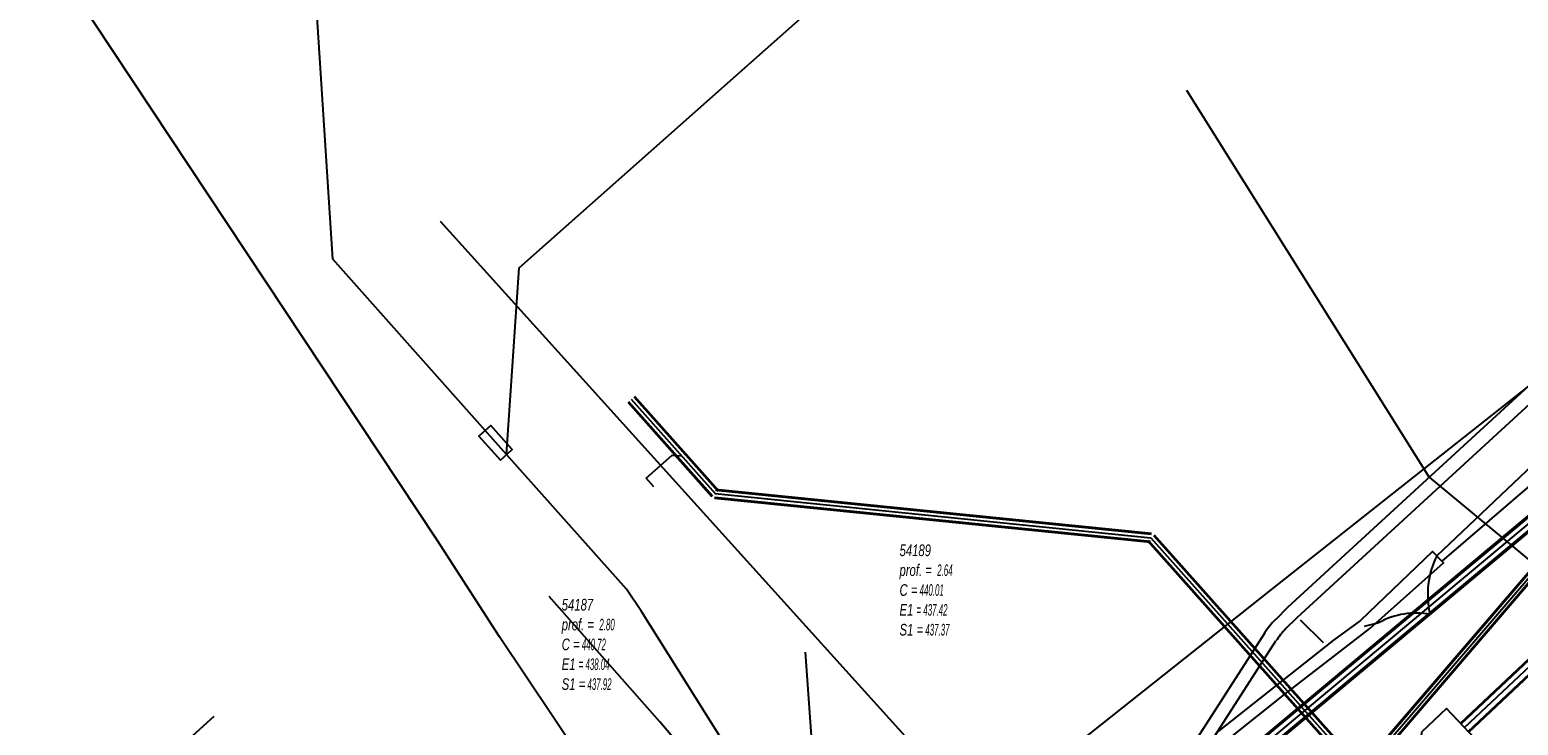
# Model space of a CAD drawing. Header units: metres. Extents: x 2695563 to 2696938, y 1260544 to 1262032.
# Tile 147 of 256: x 2695937 to 2696001, y 1261411 to 1261441. Entities that reach past the tile are written whole.
import ezdxf

# ---------------------------------------------------------------- set-up
doc = ezdxf.new("R2010")
doc.units = ezdxf.units.M
doc.header["$LTSCALE"] = 100
doc.linetypes.add('AUSGEZOGEN', pattern=[0])
doc.linetypes.add('STRICHLINIE2_S3', pattern=[0.25, 0.15, -0.1])
for name, color, linetype in [('Eau portable_Cadastre des conduites_Conduite', 171, 'AUSGEZOGEN'), ('EU_Cadastre des conduites', 24, 'AUSGEZOGEN'), ('EU_Cadastre des conduites_Regard normalisé – Texte', 24, 'AUSGEZOGEN'), ('EU_Cadastre des conduites_Regard – Polygone de détail', 24, 'AUSGEZOGEN'), ('Gaz_Cadastre des conduites_Conduite', 32, 'AUSGEZOGEN'), ('Réseau électrique_Cadastre des conduite_Bord du tracé', 1, 'AUSGEZOGEN'), ('Réseau électrique_Cadastre des conduite_Tronçon de tracé', 1, 'AUSGEZOGEN'), ('Réseau électrique_Cadastre des conduites_Ouvrage_Surface-Ligne-Point', 1, 'AUSGEZOGEN'), ('TV_Cadastre des conduites_CONDUITE', 92, 'AUSGEZOGEN'), ('Télécommunications_SW_Cadastre des conduites_Bord du tracé', 94, 'AUSGEZOGEN')]:
    doc.layers.add(name, color=color, linetype=linetype)
doc.styles.add('ARIAL', font='arial.ttf')
pattern_1 = [(0, (2708005, 1273150), (6075, 6075), [6075, -6075]), (90, (2708005, 1273150), (-6075, 6075), [6075, -6075])]

# ---------------------------------------------------------------- blocks, each defined once
blk = doc.blocks.new('COMPLEXOBJECT_1800')
at = {"layer": 'Réseau électrique_Cadastre des conduite_Bord du tracé', "color": 1, "linetype": 'AUSGEZOGEN', "transparency": 33554687}
blk.add_line((5986.69, 11409.828), (5989.866, 11414.765), dxfattribs=at)
for points in [[(5990.303, 11415.301), (5990.786, 11415.792), (6001.26, 11425.406), (6000.854, 11425.848), (5990.369, 11416.224), (5989.856, 11415.702)], [(5989.378, 11415.116), (5986.178, 11410.14), (5986.69, 11409.828)]]:
    blk.add_lwpolyline(points, dxfattribs=at)
for centre, radius, start, end in [((5992.493, 11413.063), 3.731, 134.97953, 146.61224), ((5992.739, 11412.869), 3.442, 135.04359, 146.57579)]:
    blk.add_arc(centre, radius, start, end, dxfattribs=at)
blk = doc.blocks.new('COMPLEXOBJECT_2497')
at = {"layer": 'Réseau électrique_Cadastre des conduite_Tronçon de tracé', "color": 1, "linetype": 'AUSGEZOGEN', "transparency": 33554687}
blk.add_line((5968.105, 11399.76), (5966.998, 11400.863), dxfattribs=at)
blk.add_lwpolyline([(6000.853, 11425.847), (5989.648, 11416.981), (5968.371, 11400.099)], dxfattribs=at)
blk.add_arc((5968.932, 11399.385), 0.908, 128.15992, 155.60031, dxfattribs=at)
blk = doc.blocks.new('COMPLEXOBJECT_2608')
at = {"layer": 'Réseau électrique_Cadastre des conduite_Tronçon de tracé', "color": 1, "linetype": 'AUSGEZOGEN', "transparency": 33554687}
for p, q in [((6010.139, 11429.705), (6011.298, 11430.148)), ((5996.858, 11418.471), (6005.092, 11426.283))]:
    blk.add_line(p, q, dxfattribs=at)
blk.add_arc((6014.811, 11417.382), 13.179, 110.76224, 137.51439, dxfattribs=at)
blk = doc.blocks.new('COMPLEXOBJECT_2617')
at = {"layer": 'Réseau électrique_Cadastre des conduite_Tronçon de tracé', "color": 1, "linetype": 'AUSGEZOGEN', "transparency": 33554687}
blk.add_line((5993.721, 11415.414), (5994.353, 11415.566), dxfattribs=at)
blk.add_arc((5995.944, 11412.689), 3.288, 79.07562, 118.94138, dxfattribs=at)

msp = doc.modelspace()

# ---------------------------------------------------------------- hatches: boundary and pattern name
at = {"layer": 'Réseau électrique_Cadastre des conduite_Bord du tracé', "lineweight": 18, "transparency": 33554687}
h = msp.add_hatch(dxfattribs=at)
h.set_pattern_fill('MUSTER', color=1, scale=6075, style=0, pattern_type=2)
h.set_pattern_definition(pattern_1)
h.paths.add_polyline_path([(2695987.66, 1261409.638), (2695990.836, 1261414.575), (2695990.848, 1261414.594), (2695990.861, 1261414.612), (2695990.873, 1261414.631), (2695990.886, 1261414.649), (2695990.899, 1261414.667), (2695990.912, 1261414.685), (2695990.925, 1261414.704), (2695990.938, 1261414.722), (2695990.952, 1261414.74), (2695990.965, 1261414.757), (2695990.979, 1261414.775), (2695990.992, 1261414.793), (2695991.006, 1261414.81), (2695991.02, 1261414.828), (2695991.034, 1261414.845), (2695991.048, 1261414.863), (2695991.062, 1261414.88), (2695991.077, 1261414.897), (2695991.091, 1261414.914), (2695991.106, 1261414.931), (2695991.12, 1261414.948), (2695991.135, 1261414.965), (2695991.15, 1261414.981), (2695991.165, 1261414.998), (2695991.18, 1261415.014), (2695991.195, 1261415.031), (2695991.211, 1261415.047), (2695991.226, 1261415.063), (2695991.242, 1261415.079), (2695991.257, 1261415.095), (2695991.273, 1261415.111), (2695991.756, 1261415.602), (2696002.23, 1261425.216), (2696001.824, 1261425.658), (2695991.339, 1261416.034), (2695990.826, 1261415.512), (2695990.809, 1261415.495), (2695990.792, 1261415.477), (2695990.775, 1261415.46), (2695990.758, 1261415.442), (2695990.741, 1261415.424), (2695990.724, 1261415.406), (2695990.708, 1261415.388), (2695990.691, 1261415.37), (2695990.675, 1261415.352), (2695990.659, 1261415.334), (2695990.643, 1261415.315), (2695990.627, 1261415.297), (2695990.611, 1261415.278), (2695990.595, 1261415.259), (2695990.58, 1261415.241), (2695990.564, 1261415.222), (2695990.549, 1261415.203), (2695990.534, 1261415.183), (2695990.519, 1261415.164), (2695990.504, 1261415.145), (2695990.489, 1261415.125), (2695990.474, 1261415.106), (2695990.46, 1261415.086), (2695990.445, 1261415.067), (2695990.431, 1261415.047), (2695990.417, 1261415.027), (2695990.403, 1261415.007), (2695990.389, 1261414.987), (2695990.375, 1261414.967), (2695990.362, 1261414.946), (2695990.348, 1261414.926), (2695987.148, 1261409.95)], flags=0)
h = msp.add_hatch(dxfattribs=at)
h.set_pattern_fill('MUSTER', color=1, scale=6075, style=0, pattern_type=2)
h.set_pattern_definition(pattern_1)
h.paths.add_polyline_path([(2695988.068, 1261409.384), (2695988.865, 1261410.378), (2695991.22, 1261412.264), (2695994.923, 1261415.12), (2695998.123, 1261417.97), (2695997.648, 1261418.468), (2695994.506, 1261415.468), (2695993.332, 1261414.609), (2695988.285, 1261410.609), (2695987.66, 1261409.638)], flags=0)
at = {"layer": 'Réseau électrique_Cadastre des conduites_Ouvrage_Surface-Ligne-Point', "lineweight": 18, "transparency": 33554687}
h = msp.add_hatch(dxfattribs=at)
h.set_pattern_fill('MUSTER', color=1, scale=2025, style=0, pattern_type=2)
h.set_pattern_definition([(0, (2699905, 1265050), (2025, 2025), [2025, -2025]), (90, (2699905, 1265050), (-2025, 2025), [2025, -2025])])
h.paths.add_polyline_path([(2695957.135, 1261422.436), (2695957.654, 1261422.899), (2695956.721, 1261423.943), (2695956.203, 1261423.48)], flags=0)

# ---------------------------------------------------------------- linework, layer by layer
at = {"layer": 'Eau portable_Cadastre des conduites_Conduite', "linetype": 'AUSGEZOGEN', "transparency": 33554687}
for p, q in [((2696022.011, 1261436.904), (2695987.38, 1261407.996)), ((2696022.029, 1261436.878), (2695987.4, 1261407.972)), ((2696022.047, 1261436.852), (2695987.42, 1261407.948)), ((2696022.293, 1261436.488), (2695987.7, 1261407.612)), ((2696022.311, 1261436.462), (2695987.72, 1261407.588)), ((2696022.329, 1261436.436), (2695987.74, 1261407.564))]:
    msp.add_line(p, q, dxfattribs=at)
at = {"layer": 'Eau portable_Cadastre des conduites_Conduite', "color": 255, "linetype": 'AUSGEZOGEN', "transparency": 33554687}
msp.add_line((2696022.17, 1261436.67), (2695987.56, 1261407.78), dxfattribs=at)
at = {"layer": 'Eau portable_Cadastre des conduites_Conduite', "color": 7, "linetype": 'AUSGEZOGEN', "transparency": 33554687}
for points in [[(2695964.07, 1261411.056), (2695963.406, 1261411.808), (2695959.585, 1261416.132), (2695959.25, 1261416.51)], [(2695967.803, 1261406.084), (2695967.655, 1261406.635), (2695967.577, 1261406.924), (2695964.07, 1261411.056)]]:
    msp.add_lwpolyline(points, dxfattribs=at)
at = {"layer": 'EU_Cadastre des conduites', "color": 24, "linetype": 'AUSGEZOGEN', "transparency": 33554687}
for p, q in [((2695986.953, 1261438.514), (2695997.51, 1261421.66)), ((2695936.685, 1261404.086), (2695944.698, 1261411.307))]:
    msp.add_line(p, q, dxfattribs=at)
at = {"layer": 'EU_Cadastre des conduites', "linetype": 'AUSGEZOGEN', "transparency": 33554687}
for p, q in [((2695998.853, 1261411.005), (2696014.615, 1261425.865)), ((2695998.867, 1261410.991), (2696014.629, 1261425.851)), ((2695998.88, 1261410.976), (2696014.642, 1261425.836)), ((2695962.933, 1261425.19), (2695966.578, 1261421.08)), ((2695962.95, 1261425.205), (2695966.595, 1261421.095)), ((2695962.967, 1261425.22), (2695966.612, 1261421.11)), ((2695999.196, 1261410.642), (2696014.958, 1261425.502)), ((2695999.209, 1261410.627), (2696014.971, 1261425.487)), ((2695999.223, 1261410.613), (2696014.985, 1261425.473)), ((2695962.671, 1261424.958), (2695966.316, 1261420.848)), ((2695962.688, 1261424.973), (2695966.333, 1261420.863)), ((2695962.705, 1261424.988), (2695966.35, 1261420.878)), ((2695966.444, 1261420.782), (2695985.384, 1261418.865)), ((2695966.446, 1261420.805), (2695985.386, 1261418.888)), ((2695966.449, 1261420.828), (2695985.389, 1261418.911)), ((2695966.479, 1261421.13), (2695985.419, 1261419.213)), ((2695966.482, 1261421.153), (2695985.422, 1261419.236)), ((2695966.484, 1261421.176), (2695985.424, 1261419.259)), ((2695985.256, 1261418.93), (2695993.073, 1261410.143)), ((2695985.273, 1261418.946), (2695993.09, 1261410.159)), ((2695985.291, 1261418.961), (2695993.108, 1261410.174)), ((2695985.517, 1261419.163), (2695993.334, 1261410.376)), ((2695985.535, 1261419.178), (2695993.352, 1261410.391)), ((2695985.552, 1261419.194), (2695993.369, 1261410.407))]:
    msp.add_line(p, q, dxfattribs=at)
at = {"layer": 'EU_Cadastre des conduites', "color": 255, "transparency": 33554687}
for p, q in [((2695962.819, 1261425.089), (2695966.464, 1261420.979)), ((2695999.038, 1261410.809), (2696014.8, 1261425.669)), ((2695966.464, 1261420.979), (2695985.404, 1261419.062)), ((2695985.404, 1261419.062), (2695993.221, 1261410.275))]:
    msp.add_line(p, q, dxfattribs=at)
at = {"layer": 'EU_Cadastre des conduites', "color": 24, "linetype": 'AUSGEZOGEN', "transparency": 33554687}
for points in [[(2695963.804, 1261421.279), (2695963.477, 1261421.648), (2695964.605, 1261422.649), (2695965.004, 1261422.625)], [(2695997.429, 1261421.745), (2696003.994, 1261416.307), (2696004.625, 1261416.424)]]:
    msp.add_lwpolyline(points, dxfattribs=at)
at = {"layer": 'EU_Cadastre des conduites_Regard – Polygone de détail', "color": 24, "linetype": 'STRICHLINIE2_S3', "transparency": 33554687}
msp.add_lwpolyline([(2695998.249, 1261411.646), (2695997.157, 1261410.617), (2695997.096, 1261409.735), (2695997.918, 1261408.861), (2695999.483, 1261410.336), (2695998.249, 1261411.646)], close=True, dxfattribs=at)
at = {"layer": 'Gaz_Cadastre des conduites_Conduite', "linetype": 'AUSGEZOGEN', "transparency": 33554687}
for p, q in [((2695994.067, 1261408.552), (2696004.524, 1261420.744)), ((2695994.081, 1261408.54), (2696004.537, 1261420.73)), ((2695994.095, 1261408.527), (2696004.55, 1261420.716)), ((2695994.295, 1261408.357), (2696004.73, 1261420.524)), ((2695994.309, 1261408.344), (2696004.743, 1261420.51)), ((2695994.323, 1261408.332), (2696004.756, 1261420.496))]:
    msp.add_line(p, q, dxfattribs=at)
at = {"layer": 'Gaz_Cadastre des conduites_Conduite', "color": 255, "linetype": 'AUSGEZOGEN', "transparency": 33554687}
msp.add_line((2695994.195, 1261408.442), (2696004.64, 1261420.62), dxfattribs=at)
at = {"layer": 'Réseau électrique_Cadastre des conduite_Bord du tracé', "color": 1, "linetype": 'AUSGEZOGEN', "transparency": 33554687}
msp.add_lwpolyline([(2695988.068, 1261409.384), (2695988.865, 1261410.378), (2695991.22, 1261412.264), (2695994.923, 1261415.12), (2695998.123, 1261417.97), (2695997.648, 1261418.468), (2695994.506, 1261415.468), (2695993.332, 1261414.609), (2695988.285, 1261410.609), (2695987.66, 1261409.638), (2695988.068, 1261409.384)], close=True, dxfattribs=at)
at = {"layer": 'Réseau électrique_Cadastre des conduite_Tronçon de tracé', "color": 1, "linetype": 'AUSGEZOGEN', "transparency": 33554687}
for p, q in [((2695949.852, 1261431.167), (2695948.468, 1261452.694)), ((2695957.399, 1261422.672), (2695949.852, 1261431.167)), ((2695992.902, 1261414.488), (2695991.899, 1261415.475)), ((2695971.11, 1261404.001), (2695970.39, 1261414.084))]:
    msp.add_line(p, q, dxfattribs=at)
for points in [[(2695957.399, 1261422.672), (2695957.952, 1261430.792), (2695976.944, 1261447.632), (2695962.831, 1261463.537), (2695996.058, 1261493.126)], [(2695998.056, 1261418.04), (2696004.135, 1261423.251), (2696012.268, 1261429.958)], [(2695972.269, 1261401.534), (2695963.265, 1261415.859), (2695962.614, 1261416.822), (2695957.399, 1261422.672)]]:
    msp.add_lwpolyline(points, dxfattribs=at)
msp.add_arc((2696001.137, 1261416.61), 3.706, 153.21044, 193.78919, dxfattribs=at)
at = {"layer": 'Réseau électrique_Cadastre des conduites_Ouvrage_Surface-Ligne-Point', "color": 1, "linetype": 'AUSGEZOGEN', "transparency": 33554687}
msp.add_lwpolyline([(2695957.135, 1261422.436), (2695957.654, 1261422.899), (2695956.721, 1261423.943), (2695956.203, 1261423.48), (2695957.135, 1261422.436)], close=True, dxfattribs=at)
at = {"layer": 'TV_Cadastre des conduites_CONDUITE', "color": 92, "linetype": 'AUSGEZOGEN', "transparency": 33554687}
msp.add_lwpolyline([(2695954.521, 1261432.817), (2695982.78, 1261401.523), (2696040.347, 1261343.241), (2696043.85, 1261339.695), (2696045.936, 1261332.298), (2696055.988, 1261322.246), (2696059.781, 1261323.763), (2696065.092, 1261322.246), (2696142.093, 1261264.021), (2696182.3, 1261233.107), (2696188.748, 1261226.788), (2696191.783, 1261223.814), (2696284.336, 1261154.968), (2696287.921, 1261155.02)], dxfattribs=at)
at = {"layer": 'Télécommunications_SW_Cadastre des conduites_Bord du tracé', "color": 94, "linetype": 'AUSGEZOGEN', "transparency": 33554687}
msp.add_lwpolyline([(2695998.86, 1261385.704), (2695993.437, 1261391.236), (2695965.141, 1261402.745), (2695957.1, 1261414.75), (2695954.393, 1261418.963), (2695937.82, 1261443.97)], dxfattribs=at)

# ---------------------------------------------------------------- block references
at = {"layer": 'Réseau électrique_Cadastre des conduite_Bord du tracé', "color": 1, "linetype": 'AUSGEZOGEN', "lineweight": -3, "transparency": 33554687}
msp.add_blockref('COMPLEXOBJECT_1800', (2690000.97, 1249999.81), dxfattribs=at)
at = {"layer": 'Réseau électrique_Cadastre des conduite_Tronçon de tracé', "color": 1, "linetype": 'AUSGEZOGEN', "lineweight": -3, "transparency": 33554687}
for name in ['COMPLEXOBJECT_2608', 'COMPLEXOBJECT_2497', 'COMPLEXOBJECT_2617']:
    msp.add_blockref(name, (2690000.97, 1249999.81), dxfattribs=at)

# ---------------------------------------------------------------- texts
at = {"layer": 'EU_Cadastre des conduites_Regard normalisé – Texte', "color": 24, "transparency": 33554687, "char_height": 0.50641, "attachment_point": 1, "line_spacing_factor": 1.024096, "style": 'ARIAL'}
for s, insert, width in [('\\A1;{\\fArial|b0|i1|c0|p34;\\W0.69641;54189}\\P{\\fArial|b0|i1|c0|p34;\\H0.99721x;\\W0.69641;prof. = \\W0.48749; 2.64}\\P{\\fArial|b0|i1|c0|p34;\\H0.99721x;\\W0.69641;C =\\W0.48749; 440.01}\\P{\\fArial|b0|i1|c0|p34;\\H0.99721x;\\W0.69641;E1 \\W0.48749;= 437.42}\\P{\\fArial|b0|i1|c0|p34;\\H0.99721x;\\W0.69641;S1 =\\W0.48749; 437.37}', (2695974.48, 1261418.769), 2.84242), ('\\A1;{\\fArial|b0|i1|c0|p34;\\W0.69496;54187}\\P{\\fArial|b0|i1|c0|p34;\\H0.99721x;\\W0.69496;prof. = \\W0.48647; 2.80}\\P{\\fArial|b0|i1|c0|p34;\\H0.99721x;\\W0.69496;C =\\W0.48647; 440.72}\\P{\\fArial|b0|i1|c0|p34;\\H0.99721x;\\W0.69496;E1 \\W0.48647;= 438.04}\\P{\\fArial|b0|i1|c0|p34;\\H0.99721x;\\W0.69496;S1 =\\W0.48647; 437.92}', (2695959.801, 1261416.406), 2.83648)]:
    msp.add_mtext(s, dxfattribs=dict(at, insert=insert, width=width))

doc.saveas('drawing.dxf')
